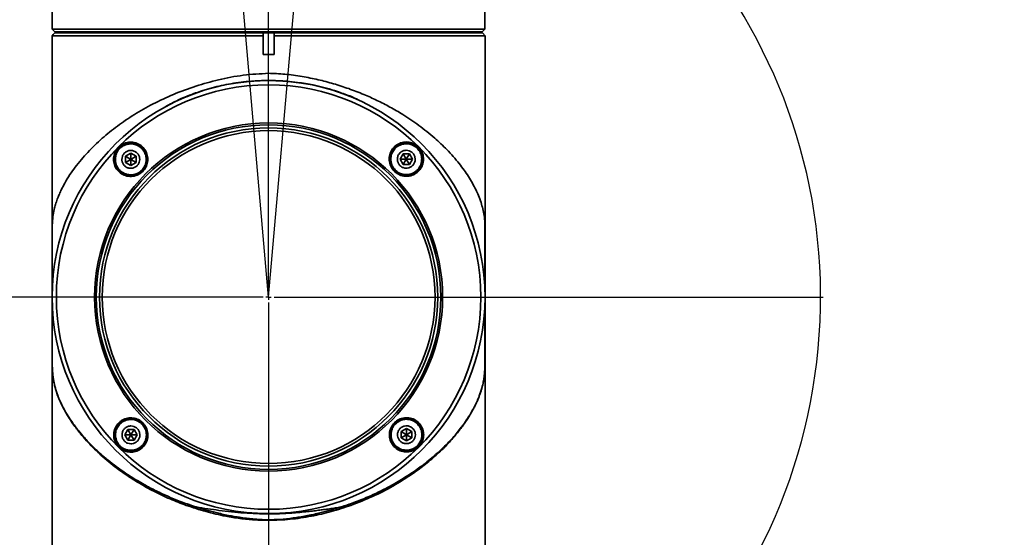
# Model space of a CAD drawing. Header units: millimetres. Extents: x 0 to 4200, y 0 to 2974.
# Tile 26 of 40: x 2210 to 2392, y 1676 to 1772. Entities that reach past the tile are written whole.
import ezdxf

# ---------------------------------------------------------------- set-up
doc = ezdxf.new("R2010")
doc.units = ezdxf.units.MM
doc.header["$LTSCALE"] = 10
doc.linetypes.add('CENTERX2', pattern=[20.32, 12.7, -2.54, 2.54, -2.54])
doc.layers.add('中心线层', color=6, linetype='CENTERX2', lineweight=25)
doc.layers.add('标注层', color=150, linetype='Continuous')
doc.styles.add('SLDTEXTSTYLE1', font='仿宋_GB2312')
doc.dimstyles.new('SLDDIMSTYLE0', dxfattribs={"dimtxt": 35, "dimasz": 40, "dimexe": 0, "dimexo": 0.0625, "dimgap": 8.75, "dimtad": 0, "dimtih": 1, "dimtoh": 1, "dimrnd": 1e-09, "dimzin": 12, "dimdsep": 46, "dimtxsty": 'SLDTEXTSTYLE1', "dimsah": 1, "dimcen": 0, "dimadec": 0, "dimazin": 3, "dimtfac": 1, "dimtdec": 3, "dimtofl": 0, "dimtmove": 0, "dimatfit": 3, "dimfxl": 1, "dimfrac": 2, "dimtolj": 1, "dimtzin": 12, "dimarcsym": 0})

# ---------------------------------------------------------------- blocks, each defined once
blk = doc.blocks.new('_D_3')
at = {"layer": '标注层'}
for p, q in [((3842.05, 2336.14), (3963.72, 2417.76)), ((3963.72, 2417.76), (4093.89, 2417.76))]:
    blk.add_line(p, q, dxfattribs=at)
blk.add_solid([(3842.05, 2336.14), (3878.05, 2354.27), (3872.48, 2362.58)], dxfattribs=at)
at = {"layer": '标注层', "char_height": 35, "attachment_point": 1, "style": 'SLDTEXTSTYLE1'}
for s, insert in [('%%c', (3973.72, 2462.88)), ('1844', (4012.42, 2462.88))]:
    blk.add_mtext(s, dxfattribs=dict(at, insert=insert))
blk = doc.blocks.new('_D_4')
at = {"layer": '标注层'}
for p, q in [((2085.63, 2156.08), (1975.83, 2156.08)), ((2219.16, 1815.46), (2085.63, 2156.08))]:
    blk.add_line(p, q, dxfattribs=at)
blk.add_solid([(2219.16, 1815.46), (2209.21, 1854.52), (2199.9, 1850.87)], dxfattribs=at)
at = {"layer": '标注层', "char_height": 35, "attachment_point": 1, "style": 'SLDTEXTSTYLE1'}
for s, insert in [('%%c', (1975.83, 2201.2)), ('204', (2014.53, 2201.2))]:
    blk.add_mtext(s, dxfattribs=dict(at, insert=insert))
blk = doc.blocks.new('SW_CENTERMARKSYMBOL_4')
at = {"layer": '中心线层', "color": 0}
for p, q in [((0, 1), (0, 102.5)), ((-1, 0), (-102.5, 0)), ((0, 0), (-0.5, 0)), ((0, 0), (0, 0.5)), ((0, 0), (0, -0.5)), ((0, 0), (0.5, 0)), ((1, 0), (102.5, 0)), ((0, -1), (0, -171.05))]:
    blk.add_line(p, q, dxfattribs=at)

msp = doc.modelspace()

# ---------------------------------------------------------------- linework, layer by layer
at = {"color": 7, "linetype": 'Continuous', "lineweight": 35}
for p, q in [((2216.394, 1773.491), (2216.394, 1769.994)), ((2296.368, 1769.994), (2296.368, 1773.491)), ((2216.394, 1769.994), (2296.368, 1769.994)), ((2216.394, 1769.994), (2216.581, 1769.806)), ((2216.581, 1768.976), (2216.394, 1768.789)), ((2216.394, 1768.789), (2216.394, 1765.291)), ((2255.376, 1768.789), (2216.394, 1768.789)), ((2216.581, 1769.806), (2216.892, 1769.494)), ((2216.892, 1769.289), (2216.581, 1768.976)), ((2216.892, 1769.494), (2295.869, 1769.494)), ((2216.892, 1769.494), (2216.892, 1769.491)), ((2216.892, 1769.491), (2295.869, 1769.491)), ((2216.892, 1769.291), (2216.892, 1769.289)), ((2255.425, 1769.291), (2216.892, 1769.291)), ((2255.425, 1769.289), (2216.892, 1769.289)), ((2218.881, 1769.491), (2218.881, 1769.291)), ((2255.376, 1768.976), (2255.425, 1769.289)), ((2255.376, 1768.789), (2255.376, 1768.976)), ((2255.376, 1765.291), (2255.376, 1768.789)), ((2255.425, 1769.289), (2255.425, 1769.291)), ((2255.425, 1769.291), (2257.336, 1769.291)), ((2257.336, 1769.291), (2257.336, 1769.289)), ((2295.881, 1769.291), (2257.336, 1769.291)), ((2257.336, 1769.289), (2257.386, 1768.976)), ((2295.881, 1769.289), (2257.336, 1769.289)), ((2257.386, 1768.976), (2257.386, 1768.789)), ((2257.386, 1768.789), (2257.386, 1765.291)), ((2296.381, 1768.789), (2257.386, 1768.789)), ((2293.881, 1769.291), (2293.881, 1769.491)), ((2295.869, 1769.494), (2296.181, 1769.806)), ((2295.869, 1769.491), (2295.869, 1769.494)), ((2295.881, 1769.289), (2295.881, 1769.291)), ((2296.381, 1768.789), (2295.881, 1769.289)), ((2296.181, 1769.806), (2296.368, 1769.994)), ((2296.381, 1720.491), (2296.381, 1768.789)), ((2216.394, 1767.55), (2216.381, 1767.391)), ((2216.381, 1767.391), (2216.381, 1766.491)), ((2216.394, 1766.491), (2216.381, 1766.491)), ((2216.394, 1766.001), (2216.381, 1765.989)), ((2216.381, 1765.989), (2216.381, 1765.291)), ((2216.394, 1765.989), (2216.381, 1765.989)), ((2216.381, 1765.291), (2216.381, 1720.491)), ((2216.394, 1765.291), (2216.381, 1765.291)), ((2255.376, 1765.291), (2257.386, 1765.291)), ((2230.91, 1747.087), (2229.91, 1746.51)), ((2231.91, 1746.51), (2230.91, 1747.087)), ((2230.91, 1747.087), (2230.91, 1745.932)), ((2281.245, 1746.962), (2280.667, 1745.962)), ((2282.399, 1746.962), (2281.245, 1746.962)), ((2281.245, 1746.962), (2281.822, 1745.962)), ((2282.399, 1746.962), (2281.822, 1745.962)), ((2282.977, 1745.962), (2282.399, 1746.962)), ((2229.91, 1746.51), (2229.91, 1745.355)), ((2229.91, 1746.51), (2230.91, 1745.932)), ((2229.91, 1745.355), (2230.91, 1745.932)), ((2229.91, 1745.355), (2230.91, 1744.777)), ((2231.91, 1746.51), (2230.91, 1745.932)), ((2230.91, 1744.777), (2230.91, 1745.932)), ((2230.91, 1745.932), (2231.91, 1745.355)), ((2230.91, 1744.777), (2231.91, 1745.355)), ((2231.91, 1745.355), (2231.91, 1746.51)), ((2280.667, 1745.962), (2281.245, 1744.962)), ((2280.667, 1745.962), (2281.822, 1745.962)), ((2281.822, 1745.962), (2281.245, 1744.962)), ((2281.245, 1744.962), (2282.399, 1744.962)), ((2282.399, 1744.962), (2281.822, 1745.962)), ((2282.977, 1745.962), (2281.822, 1745.962)), ((2282.399, 1744.962), (2282.977, 1745.962)), ((2296.375, 1730.16), (2296.374, 1729.22)), ((2216.392, 1727.66), (2216.391, 1727.658)), ((2216.392, 1727.492), (2216.392, 1721.425)), ((2296.37, 1727.66), (2296.371, 1727.658)), ((2296.37, 1721.425), (2296.37, 1727.492)), ((2216.387, 1721.215), (2216.388, 1721.228)), ((2216.392, 1721.425), (2216.391, 1721.405)), ((2296.37, 1721.425), (2296.371, 1721.405)), ((2216.381, 1720.491), (2216.381, 1667.994)), ((2216.391, 1713.324), (2216.391, 1719.577)), ((2216.392, 1719.567), (2216.392, 1713.322)), ((2296.37, 1713.322), (2296.37, 1719.567)), ((2296.371, 1719.577), (2296.371, 1713.324)), ((2296.381, 1667.994), (2296.381, 1720.491)), ((2216.392, 1713.322), (2216.391, 1713.324)), ((2296.37, 1713.322), (2296.371, 1713.324)), ((2216.387, 1710.823), (2216.388, 1711.762)), ((2216.388, 1711.762), (2216.388, 1712.012)), ((2296.374, 1711.729), (2296.375, 1710.82)), ((2230.363, 1696.021), (2229.785, 1695.02)), ((2231.517, 1696.021), (2230.363, 1696.021)), ((2230.363, 1696.021), (2230.94, 1695.02)), ((2230.94, 1695.02), (2231.517, 1696.021)), ((2232.095, 1695.02), (2231.517, 1696.021)), ((2281.852, 1696.205), (2280.852, 1695.628)), ((2282.852, 1695.628), (2281.852, 1696.205)), ((2281.852, 1696.205), (2281.852, 1695.05)), ((2229.785, 1695.02), (2230.363, 1694.02)), ((2229.785, 1695.02), (2230.94, 1695.02)), ((2230.363, 1694.02), (2230.94, 1695.02)), ((2230.363, 1694.02), (2231.517, 1694.02)), ((2231.517, 1694.02), (2230.94, 1695.02)), ((2232.095, 1695.02), (2230.94, 1695.02)), ((2231.517, 1694.02), (2232.095, 1695.02)), ((2280.852, 1695.628), (2280.852, 1694.473)), ((2281.852, 1695.05), (2280.852, 1695.628)), ((2280.852, 1694.473), (2281.852, 1695.05)), ((2280.852, 1694.473), (2281.852, 1693.896)), ((2282.852, 1695.628), (2281.852, 1695.05)), ((2282.852, 1694.473), (2281.852, 1695.05)), ((2281.852, 1693.896), (2281.852, 1695.05)), ((2281.852, 1693.896), (2282.852, 1694.473)), ((2282.852, 1694.473), (2282.852, 1695.628))]:
    msp.add_line(p, q, dxfattribs=at)
at = {"color": 8, "linetype": 'Continuous', "lineweight": 35}
msp.add_line((2216.394, 1767.391), (2216.381, 1767.391), dxfattribs=at)
at = {"color": 7, "linetype": 'Continuous', "lineweight": 35}
for radius in [40, 39.22, 32.164, 31.833, 31.25, 30.75]:
    msp.add_circle((2256.381, 1720.491), radius, dxfattribs=at)
for start, end in [(360, 180), (180, 270)]:
    msp.add_arc((2256.381, 1720.491), 40, start, end, dxfattribs=at)
for points, knots in [([(2256.381, 1761.833), (2254.815, 1761.749), (2251.682, 1761.579), (2247.171, 1760.699), (2242.847, 1759.492), (2238.784, 1757.984), (2234.98, 1756.207), (2231.514, 1754.234), (2228.382, 1752.103), (2226.006, 1750.182), (2224.23, 1748.545), (2222.938, 1747.232), (2221.731, 1745.87), (2220.639, 1744.496), (2219.606, 1743.029), (2218.771, 1741.657), (2218.146, 1740.459), (2217.732, 1739.557), (2217.385, 1738.713), (2217.086, 1737.868), (2216.792, 1736.843), (2216.553, 1735.702), (2216.443, 1734.654), (2216.408, 1733.733), (2216.394, 1733.089), (2216.384, 1731.799), (2216.385, 1730.224), (2216.387, 1728.671), (2216.39, 1727.898), (2216.392, 1727.492)], [0, 0, 0, 0, 0.062898, 0.1258167, 0.1865106, 0.2500166, 0.3125315, 0.3751641, 0.4378504, 0.5004355, 0.5353691, 0.5706242, 0.6052504, 0.6426164, 0.6780347, 0.7195401, 0.7492196, 0.7714016, 0.7902979, 0.8159704, 0.8386149, 0.8715994, 0.9057762, 0.9139103, 0.9214923, 0.9371606, 0.968525, 0.9834458, 1, 1, 1, 1]), ([(2296.37, 1727.492), (2296.373, 1728.377), (2296.378, 1729.909), (2296.377, 1731.688), (2296.371, 1732.693), (2296.363, 1733.402), (2296.333, 1734.474), (2296.225, 1735.583), (2295.988, 1736.785), (2295.638, 1738.007), (2295.195, 1739.191), (2294.475, 1740.782), (2293.37, 1742.757), (2291.6, 1745.233), (2289.506, 1747.613), (2287.437, 1749.581), (2285.668, 1751.061), (2284.191, 1752.194), (2282.697, 1753.245), (2280.93, 1754.39), (2278.856, 1755.601), (2276.444, 1756.839), (2273.904, 1757.979), (2271.229, 1759.011), (2268.413, 1759.919), (2265.535, 1760.683), (2262.521, 1761.28), (2259.456, 1761.721), (2257.374, 1761.797), (2256.381, 1761.833)], [0, 0, 0, 0, 0.0359986, 0.0623548, 0.0703254, 0.0780352, 0.0937118, 0.1250436, 0.1563686, 0.1877219, 0.2220957, 0.2503067, 0.312927, 0.3752519, 0.4430077, 0.5001228, 0.53362, 0.5656393, 0.5961877, 0.6252712, 0.6686651, 0.7101663, 0.7498153, 0.7928815, 0.8346303, 0.8751463, 0.9164069, 0.9601345, 1, 1, 1, 1]), ([(2242.996, 1758.245), (2244.115, 1758.607), (2246.347, 1759.329), (2249.928, 1760.049), (2252.706, 1760.363), (2254.589, 1760.464), (2255.467, 1760.492), (2256.306, 1760.502), (2257.145, 1760.495), (2258.024, 1760.47), (2258.661, 1760.438), (2259.249, 1760.401), (2260.179, 1760.335), (2261.58, 1760.187), (2263.188, 1759.946), (2264.814, 1759.644), (2266.606, 1759.224), (2268.18, 1758.788), (2269.074, 1758.473), (2269.316, 1758.388)], [0, 0, 0, 0, 0.1344314, 0.268142, 0.4093873, 0.4439611, 0.4761647, 0.5060252, 0.5362494, 0.5684951, 0.6027945, 0.606564, 0.6334622, 0.7058909, 0.7626819, 0.814673, 0.8911676, 0.9704807, 1, 1, 1, 1]), ([(2242.996, 1758.245), (2242.996, 1758.245), (2242.996, 1758.245), (2242.995, 1758.245), (2242.993, 1758.244), (2242.985, 1758.24), (2242.952, 1758.227), (2242.825, 1758.174), (2242.529, 1758.051), (2241.953, 1757.81), (2241.474, 1757.612), (2241.169, 1757.486)], [0, 0, 0, 0, 0.0000993, 0.0002978, 0.0010442, 0.0037198, 0.0139964, 0.0542156, 0.2132736, 0.5001473, 1, 1, 1, 1]), ([(2228.65, 1748.19), (2228.543, 1748.074), (2228.222, 1747.722), (2227.839, 1746.975), (2227.663, 1745.959), (2227.837, 1744.903), (2228.352, 1743.953), (2229.165, 1743.218), (2230.188, 1742.796), (2231.295, 1742.746), (2232.325, 1743.063), (2233.026, 1743.573), (2233.554, 1744.186), (2233.943, 1744.925), (2234.117, 1745.94), (2233.947, 1746.993), (2233.433, 1747.947), (2232.616, 1748.686), (2231.59, 1749.108), (2230.485, 1749.157), (2229.619, 1748.891), (2229.098, 1748.572), (2228.834, 1748.366), (2228.711, 1748.249), (2228.65, 1748.19)], [0, 0, 0, 0, 0.0235381, 0.0710366, 0.1232576, 0.1762318, 0.2302965, 0.2853793, 0.3409653, 0.3962099, 0.4503007, 0.4999123, 0.5234519, 0.5709573, 0.6229176, 0.6760046, 0.7304678, 0.7858788, 0.8414138, 0.8962656, 0.9499983, 0.974662, 0.9872872, 1, 1, 1, 1]), ([(2233.033, 1743.812), (2232.916, 1743.706), (2232.564, 1743.385), (2231.828, 1743.023), (2230.85, 1742.878), (2229.857, 1743.063), (2228.964, 1743.572), (2228.281, 1744.365), (2227.905, 1745.35), (2227.887, 1746.4), (2228.204, 1747.339), (2228.633, 1747.913), (2229.135, 1748.378), (2229.757, 1748.757), (2230.711, 1748.979), (2231.704, 1748.883), (2232.633, 1748.459), (2233.379, 1747.74), (2233.845, 1746.8), (2233.966, 1745.753), (2233.725, 1744.737), (2233.326, 1744.114), (2233.063, 1743.843), (2233.033, 1743.812)], [0, 0, 0, 0, 0.0248411, 0.0750323, 0.1268115, 0.1799517, 0.2346579, 0.2903904, 0.3461853, 0.4011323, 0.4547748, 0.5000293, 0.5124196, 0.562604, 0.6127722, 0.665462, 0.7193382, 0.7744381, 0.8302768, 0.885935, 0.9404137, 0.9932221, 1, 1, 1, 1]), ([(2228.06, 1745.932), (2228.073, 1746.131), (2228.105, 1746.649), (2228.432, 1747.443), (2229.068, 1748.179), (2229.917, 1748.661), (2230.876, 1748.837), (2231.839, 1748.684), (2232.698, 1748.222), (2233.355, 1747.501), (2233.697, 1746.695), (2233.783, 1745.954), (2233.706, 1745.215), (2233.391, 1744.422), (2232.751, 1743.686), (2231.904, 1743.203), (2230.945, 1743.028), (2229.982, 1743.18), (2229.122, 1743.643), (2228.469, 1744.363), (2228.113, 1745.17), (2228.076, 1745.711), (2228.06, 1745.932)], [0, 0, 0, 0, 0.0334238, 0.0870979, 0.1407708, 0.1944457, 0.2481193, 0.3017933, 0.3554674, 0.4091402, 0.4628133, 0.5000006, 0.5334243, 0.5870981, 0.6407713, 0.6944462, 0.7481198, 0.8017905, 0.8554646, 0.9091396, 0.9628127, 1, 1, 1, 1]), ([(2279.437, 1748.047), (2279.342, 1747.926), (2279.056, 1747.561), (2278.723, 1746.789), (2278.618, 1745.742), (2278.888, 1744.675), (2279.489, 1743.774), (2280.337, 1743.129), (2281.339, 1742.795), (2282.4, 1742.802), (2283.425, 1743.163), (2284.119, 1743.727), (2284.618, 1744.399), (2284.96, 1745.164), (2285.064, 1746.211), (2284.8, 1747.276), (2284.204, 1748.18), (2283.354, 1748.831), (2282.346, 1749.168), (2281.281, 1749.16), (2280.433, 1748.86), (2279.909, 1748.506), (2279.665, 1748.289), (2279.532, 1748.154), (2279.469, 1748.083), (2279.437, 1748.047)], [0, 0, 0, 0, 0.0235278, 0.0709603, 0.1262684, 0.1805668, 0.2334111, 0.2851822, 0.3368271, 0.3893045, 0.4431455, 0.4998912, 0.5234192, 0.5708582, 0.6257903, 0.679709, 0.7325218, 0.7846326, 0.8366521, 0.8892059, 0.9427403, 0.9709217, 0.9854025, 0.9926941, 1, 1, 1, 1]), ([(2283.944, 1743.842), (2283.831, 1743.738), (2283.489, 1743.426), (2282.754, 1743.055), (2281.751, 1742.902), (2280.724, 1743.107), (2279.841, 1743.634), (2279.194, 1744.407), (2278.833, 1745.335), (2278.79, 1746.334), (2279.052, 1747.226), (2279.4, 1747.754), (2279.621, 1748.001), (2279.779, 1748.166), (2280.16, 1748.493), (2280.888, 1748.87), (2281.893, 1749.021), (2282.915, 1748.818), (2283.798, 1748.294), (2284.45, 1747.519), (2284.813, 1746.583), (2284.853, 1745.578), (2284.585, 1744.688), (2284.22, 1744.131), (2283.994, 1743.894), (2283.944, 1743.842)], [0, 0, 0, 0, 0.0248227, 0.0748991, 0.1305823, 0.185201, 0.2381608, 0.2897726, 0.3410635, 0.3931773, 0.4468046, 0.4883449, 0.4944236, 0.500513, 0.5253348, 0.5754179, 0.6307074, 0.6848466, 0.7376902, 0.7896443, 0.8413958, 0.8936643, 0.9470014, 0.9882853, 1, 1, 1, 1]), ([(2281.822, 1748.812), (2282.021, 1748.799), (2282.539, 1748.767), (2283.333, 1748.44), (2284.068, 1747.804), (2284.551, 1746.955), (2284.726, 1745.996), (2284.574, 1745.033), (2284.111, 1744.174), (2283.391, 1743.517), (2282.584, 1743.175), (2281.844, 1743.089), (2281.105, 1743.166), (2280.311, 1743.481), (2279.576, 1744.121), (2279.093, 1744.968), (2278.918, 1745.928), (2279.07, 1746.891), (2279.533, 1747.75), (2280.253, 1748.403), (2281.06, 1748.759), (2281.601, 1748.797), (2281.822, 1748.812)], [0, 0, 0, 0, 0.0334238, 0.0870989, 0.1407714, 0.1944449, 0.2481187, 0.3017925, 0.3554655, 0.4091403, 0.4628141, 0.5000014, 0.5334252, 0.5870972, 0.6407722, 0.6944457, 0.7481189, 0.8017921, 0.8554667, 0.9091391, 0.9628127, 1, 1, 1, 1]), ([(2229.26, 1745.932), (2229.279, 1746.118), (2229.315, 1746.489), (2229.599, 1746.983), (2230.018, 1747.358), (2230.541, 1747.573), (2231.105, 1747.602), (2231.647, 1747.444), (2232.106, 1747.115), (2232.43, 1746.653), (2232.547, 1746.232), (2232.57, 1745.806), (2232.497, 1745.375), (2232.223, 1744.882), (2231.802, 1744.506), (2231.279, 1744.292), (2230.716, 1744.262), (2230.174, 1744.42), (2229.714, 1744.75), (2229.392, 1745.212), (2229.27, 1745.632), (2229.262, 1745.874), (2229.26, 1745.932)], [0, 0, 0, 0, 0.0536855, 0.1073732, 0.1610569, 0.2147432, 0.2684289, 0.3221167, 0.3758049, 0.4294914, 0.4831768, 0.5000008, 0.5536873, 0.6073749, 0.6610582, 0.7147445, 0.7684302, 0.822118, 0.8758062, 0.9294894, 0.9831763, 1, 1, 1, 1]), ([(2281.822, 1747.612), (2282.007, 1747.594), (2282.379, 1747.557), (2282.872, 1747.273), (2283.248, 1746.854), (2283.463, 1746.331), (2283.492, 1745.767), (2283.334, 1745.225), (2283.004, 1744.766), (2282.543, 1744.442), (2282.122, 1744.325), (2281.695, 1744.302), (2281.265, 1744.375), (2280.772, 1744.649), (2280.396, 1745.071), (2280.181, 1745.593), (2280.152, 1746.157), (2280.31, 1746.698), (2280.639, 1747.158), (2281.101, 1747.48), (2281.522, 1747.602), (2281.764, 1747.61), (2281.822, 1747.612)], [0, 0, 0, 0, 0.0536859, 0.107372, 0.1610608, 0.2147472, 0.2684335, 0.3221192, 0.3758068, 0.4294951, 0.4831792, 0.5000044, 0.5536903, 0.6073764, 0.6610613, 0.7147478, 0.7684334, 0.8221197, 0.8758073, 0.9294909, 0.9831806, 1, 1, 1, 1]), ([(2216.401, 1733.407), (2216.401, 1733.292), (2216.401, 1731.803), (2216.4, 1729.103), (2216.399, 1725.764), (2216.398, 1723.331), (2216.397, 1721.943), (2216.396, 1721.735), (2216.396, 1721.685)], [0, 0, 0, 0, 0.0203219, 0.2625651, 0.4926175, 0.7146081, 0.9315908, 1, 1, 1, 1]), ([(2216.404, 1733.043), (2216.404, 1732.472), (2216.404, 1730.911), (2216.403, 1728.692), (2216.403, 1726.625), (2216.402, 1725.053), (2216.408, 1724.094), (2216.416, 1723.692), (2216.433, 1723.741), (2216.437, 1723.755)], [0, 0, 0, 0, 0.12736947, 0.34808354, 0.53331778, 0.68582532, 0.82098971, 0.9507309, 1, 1, 1, 1]), ([(2296.365, 1721.629), (2296.365, 1721.829), (2296.364, 1722.222), (2296.363, 1723.262), (2296.362, 1724.442), (2296.361, 1725.948), (2296.36, 1727.527), (2296.36, 1729.228), (2296.36, 1730.847), (2296.361, 1732.292), (2296.361, 1733.215), (2296.361, 1733.424)], [0, 0, 0, 0, 0.1370525, 0.2698995, 0.3875005, 0.4904658, 0.6529625, 0.7353845, 0.8361458, 0.9629449, 1, 1, 1, 1]), ([(2216.391, 1727.952), (2216.39, 1728.171), (2216.389, 1728.403), (2216.389, 1728.639), (2216.389, 1728.652)], [0, 0, 0, 0, 0.943558, 1, 1, 1, 1]), ([(2296.357, 1707.992), (2296.358, 1708.962), (2296.358, 1710.946), (2296.359, 1713.479), (2296.359, 1715.447), (2296.36, 1716.813), (2296.358, 1717.685), (2296.354, 1718.001), (2296.344, 1717.936), (2296.342, 1717.926)], [0, 0, 0, 0, 0.2077982, 0.4250032, 0.6060842, 0.7527386, 0.8715434, 0.9809441, 1, 1, 1, 1]), ([(2216.462, 1717.078), (2216.453, 1717.023), (2216.431, 1716.898), (2216.418, 1715.918), (2216.411, 1714.49), (2216.407, 1712.856), (2216.406, 1711.283), (2216.405, 1709.646), (2216.405, 1708.508), (2216.405, 1708.026)], [0, 0, 0, 0, 0.1316933, 0.2993341, 0.5045867, 0.6229802, 0.7528434, 0.8954924, 1, 1, 1, 1]), ([(2216.392, 1713.338), (2216.39, 1712.709), (2216.386, 1711.45), (2216.387, 1709.839), (2216.395, 1708.605), (2216.414, 1707.487), (2216.478, 1706.235), (2216.654, 1704.959), (2216.966, 1703.625), (2217.429, 1702.231), (2218.039, 1700.82), (2218.875, 1699.218), (2219.891, 1697.597), (2221.106, 1695.963), (2222.373, 1694.46), (2223.73, 1693.026), (2225.216, 1691.622), (2226.704, 1690.353), (2228.166, 1689.215), (2229.578, 1688.205), (2231.271, 1687.086), (2233.238, 1685.909), (2235.562, 1684.681), (2237.906, 1683.593), (2240.372, 1682.582), (2242.118, 1681.995), (2242.996, 1681.699)], [0, 0, 0, 0, 0.0316067, 0.0632814, 0.0791757, 0.0949647, 0.1263762, 0.1669737, 0.2071684, 0.2517569, 0.3016926, 0.3435648, 0.4056452, 0.4576848, 0.5016723, 0.5522266, 0.5992022, 0.6425958, 0.6824289, 0.7187395, 0.7515774, 0.8067763, 0.8549777, 0.902746, 0.9510988, 1, 1, 1, 1]), ([(2241.169, 1682.003), (2240.159, 1682.387), (2238.082, 1683.177), (2235.197, 1684.559), (2232.412, 1686.101), (2230.165, 1687.546), (2228.319, 1688.876), (2226.834, 1690.043), (2225.459, 1691.225), (2224.184, 1692.425), (2222.996, 1693.641), (2222.016, 1694.749), (2221.206, 1695.744), (2220.534, 1696.626), (2219.84, 1697.616), (2219.112, 1698.762), (2218.542, 1699.784), (2218.129, 1700.616), (2217.715, 1701.509), (2217.306, 1702.544), (2216.96, 1703.666), (2216.735, 1704.59), (2216.57, 1705.517), (2216.454, 1706.59), (2216.407, 1707.712), (2216.393, 1708.803), (2216.387, 1709.913), (2216.386, 1711.446), (2216.39, 1712.651), (2216.391, 1713.324)], [0, 0, 0, 0, 0.0599764, 0.1233944, 0.1847395, 0.2502921, 0.2896228, 0.3313302, 0.3754239, 0.4134965, 0.4546011, 0.4987403, 0.5244006, 0.5535258, 0.5861152, 0.622169, 0.6664535, 0.6866925, 0.7040606, 0.7549143, 0.789232, 0.8147269, 0.8445475, 0.8758577, 0.9066381, 0.9218041, 0.9375569, 0.9651271, 1, 1, 1, 1]), ([(2216.388, 1712.012), (2216.388, 1712.099), (2216.389, 1712.444), (2216.39, 1712.785), (2216.391, 1713.04)], [0, 0, 0, 0, 0.2516675, 1, 1, 1, 1]), ([(2269.765, 1681.699), (2270.554, 1681.963), (2272.268, 1682.536), (2274.751, 1683.544), (2277.186, 1684.674), (2279.546, 1685.921), (2281.862, 1687.308), (2284.255, 1688.939), (2286.446, 1690.653), (2288.553, 1692.538), (2290.09, 1694.124), (2291.243, 1695.47), (2291.959, 1696.376), (2292.661, 1697.33), (2293.398, 1698.427), (2294.003, 1699.454), (2294.515, 1700.424), (2294.915, 1701.26), (2295.38, 1702.378), (2295.783, 1703.58), (2296.099, 1704.912), (2296.252, 1706), (2296.322, 1706.969), (2296.351, 1707.697), (2296.367, 1708.539), (2296.375, 1709.782), (2296.376, 1711.418), (2296.372, 1712.697), (2296.37, 1713.338)], [0, 0, 0, 0, 0.043852, 0.0953494, 0.1455408, 0.1936705, 0.2488952, 0.3060499, 0.372566, 0.4285108, 0.4973979, 0.5295097, 0.5598221, 0.5852972, 0.6219208, 0.6656465, 0.6839897, 0.7151645, 0.7463201, 0.7919501, 0.8312538, 0.8718783, 0.88773, 0.9036869, 0.919703, 0.9356945, 0.9678092, 1, 1, 1, 1]), ([(2296.371, 1713.324), (2296.372, 1712.851), (2296.375, 1711.971), (2296.375, 1710.734), (2296.374, 1709.67), (2296.369, 1708.738), (2296.357, 1707.932), (2296.334, 1707.207), (2296.296, 1706.553), (2296.236, 1705.923), (2296.157, 1705.338), (2296.061, 1704.79), (2295.955, 1704.295), (2295.831, 1703.8), (2295.679, 1703.262), (2295.427, 1702.49), (2295.108, 1701.663), (2294.779, 1700.926), (2294.517, 1700.38), (2294.211, 1699.777), (2293.777, 1698.992), (2293.238, 1698.105), (2292.656, 1697.23), (2292.056, 1696.396), (2291.462, 1695.626), (2290.526, 1694.484), (2289.201, 1693.026), (2287.284, 1691.186), (2285.2, 1689.436), (2282.579, 1687.509), (2279.445, 1685.55), (2275.695, 1683.595), (2272.951, 1682.53), (2271.593, 1682.003)], [0, 0, 0, 0, 0.0245536, 0.0456368, 0.0634939, 0.0792029, 0.0948603, 0.1095136, 0.1261884, 0.1429342, 0.1613589, 0.1780265, 0.1938909, 0.2085827, 0.226124, 0.2465153, 0.2848913, 0.3080684, 0.3194577, 0.3388891, 0.3673942, 0.3967167, 0.4262146, 0.4536876, 0.4791359, 0.5025595, 0.5673104, 0.6253975, 0.6908817, 0.7515703, 0.8362192, 0.9188762, 1, 1, 1, 1]), ([(2296.371, 1713.04), (2296.372, 1712.783), (2296.374, 1712.349), (2296.374, 1711.909), (2296.374, 1711.729)], [0, 0, 0, 0, 0.5908316, 1, 1, 1, 1]), ([(2228.852, 1697.403), (2228.74, 1697.297), (2228.402, 1696.98), (2227.957, 1696.266), (2227.697, 1695.246), (2227.805, 1694.148), (2228.268, 1693.162), (2229.02, 1692.394), (2229.972, 1691.917), (2231.026, 1691.776), (2232.089, 1691.988), (2232.852, 1692.445), (2233.44, 1693.035), (2233.889, 1693.743), (2234.144, 1694.767), (2234.033, 1695.867), (2233.564, 1696.853), (2232.81, 1697.615), (2231.862, 1698.085), (2230.814, 1698.226), (2229.941, 1698.052), (2229.378, 1697.78), (2229.069, 1697.58), (2228.925, 1697.462), (2228.852, 1697.403)], [0, 0, 0, 0, 0.0235288, 0.0709617, 0.1262512, 0.180664, 0.2339229, 0.2862671, 0.3382432, 0.3905032, 0.4435835, 0.4999175, 0.5234487, 0.5708767, 0.6264182, 0.6812509, 0.7347158, 0.7868514, 0.8384207, 0.8904477, 0.9436913, 0.9714203, 0.9856571, 1, 1, 1, 1]), ([(2233.063, 1692.9), (2233.01, 1692.851), (2232.848, 1692.695), (2232.414, 1692.377), (2231.662, 1692.052), (2230.65, 1691.975), (2229.648, 1692.249), (2228.807, 1692.832), (2228.211, 1693.648), (2227.913, 1694.606), (2227.942, 1695.612), (2228.272, 1696.487), (2228.682, 1697.019), (2228.982, 1697.297), (2229.342, 1697.584), (2229.97, 1697.911), (2230.933, 1698.075), (2231.932, 1697.914), (2232.835, 1697.418), (2233.511, 1696.669), (2233.905, 1695.752), (2233.981, 1694.76), (2233.737, 1693.737), (2233.295, 1693.189), (2233.063, 1692.9)], [0, 0, 0, 0, 0.0116672, 0.0364908, 0.0865881, 0.1416621, 0.195524, 0.2481427, 0.2999993, 0.3518078, 0.4042696, 0.4578744, 0.4995488, 0.5117143, 0.5241016, 0.574184, 0.6242887, 0.6789982, 0.7321437, 0.7838668, 0.8351391, 0.8871249, 0.9405831, 1, 1, 1, 1]), ([(2230.94, 1692.171), (2230.741, 1692.183), (2230.223, 1692.215), (2229.429, 1692.543), (2228.694, 1693.178), (2228.211, 1694.027), (2228.036, 1694.986), (2228.188, 1695.949), (2228.651, 1696.808), (2229.371, 1697.465), (2230.178, 1697.807), (2230.918, 1697.894), (2231.657, 1697.816), (2232.451, 1697.502), (2233.186, 1696.862), (2233.669, 1696.014), (2233.844, 1695.055), (2233.692, 1694.092), (2233.229, 1693.232), (2232.509, 1692.579), (2231.702, 1692.223), (2231.161, 1692.186), (2230.94, 1692.171)], [0, 0, 0, 0, 0.0334238, 0.0870954, 0.1407709, 0.1944443, 0.2481174, 0.3017901, 0.355465, 0.409137, 0.4628107, 0.4999979, 0.5334217, 0.5870965, 0.640769, 0.6944447, 0.7481178, 0.8017911, 0.8554644, 0.9091389, 0.9628095, 1, 1, 1, 1]), ([(2279.63, 1697.269), (2279.524, 1697.152), (2279.203, 1696.801), (2278.82, 1696.056), (2278.644, 1695.043), (2278.815, 1693.989), (2279.329, 1693.035), (2280.145, 1692.297), (2281.171, 1691.875), (2282.277, 1691.825), (2283.305, 1692.141), (2284.006, 1692.65), (2284.534, 1693.265), (2284.925, 1694.006), (2285.098, 1695.024), (2284.925, 1696.079), (2284.41, 1697.03), (2283.597, 1697.764), (2282.574, 1698.186), (2281.468, 1698.237), (2280.598, 1697.969), (2280.077, 1697.649), (2279.814, 1697.444), (2279.692, 1697.327), (2279.63, 1697.269)], [0, 0, 0, 0, 0.023539, 0.0710441, 0.1230054, 0.1760911, 0.2305553, 0.2859648, 0.3415006, 0.3963527, 0.450085, 0.4999022, 0.5234401, 0.5709393, 0.623159, 0.6761355, 0.7301992, 0.7852808, 0.8408675, 0.8961125, 0.9502029, 0.974763, 0.987338, 1, 1, 1, 1]), ([(2283.974, 1692.93), (2283.857, 1692.824), (2283.505, 1692.503), (2282.767, 1692.14), (2281.786, 1691.995), (2280.791, 1692.184), (2279.903, 1692.693), (2279.224, 1693.482), (2278.847, 1694.464), (2278.827, 1695.516), (2279.145, 1696.457), (2279.575, 1697.032), (2280.076, 1697.496), (2280.698, 1697.875), (2281.651, 1698.096), (2282.643, 1698.002), (2283.574, 1697.577), (2284.324, 1696.854), (2284.79, 1695.909), (2284.906, 1694.863), (2284.664, 1693.851), (2284.267, 1693.231), (2284.004, 1692.961), (2283.974, 1692.93)], [0, 0, 0, 0, 0.0248386, 0.0750216, 0.1270822, 0.1800554, 0.2342852, 0.2896567, 0.3455501, 0.4009748, 0.4550106, 0.5000178, 0.5124083, 0.5626029, 0.6127715, 0.6655137, 0.7198224, 0.7753656, 0.8312437, 0.8864864, 0.9404911, 0.9932224, 1, 1, 1, 1]), ([(2284.702, 1695.05), (2284.689, 1694.851), (2284.657, 1694.333), (2284.33, 1693.54), (2283.694, 1692.804), (2282.845, 1692.321), (2281.886, 1692.146), (2280.923, 1692.298), (2280.064, 1692.761), (2279.407, 1693.481), (2279.065, 1694.288), (2278.978, 1695.028), (2279.056, 1695.767), (2279.371, 1696.561), (2280.01, 1697.297), (2280.858, 1697.779), (2281.817, 1697.955), (2282.78, 1697.802), (2283.64, 1697.34), (2284.293, 1696.619), (2284.649, 1695.813), (2284.686, 1695.272), (2284.702, 1695.05)], [0, 0, 0, 0, 0.0334238, 0.0870976, 0.1407701, 0.1944455, 0.2481189, 0.301793, 0.3554668, 0.4091395, 0.4628126, 0.4999999, 0.5334237, 0.5870983, 0.6407708, 0.6944431, 0.7481167, 0.8017907, 0.8554647, 0.9091374, 0.9628119, 1, 1, 1, 1]), ([(2230.94, 1693.37), (2230.754, 1693.389), (2230.383, 1693.425), (2229.889, 1693.71), (2229.514, 1694.129), (2229.299, 1694.652), (2229.27, 1695.215), (2229.428, 1695.757), (2229.757, 1696.216), (2230.219, 1696.54), (2230.64, 1696.658), (2231.067, 1696.68), (2231.497, 1696.607), (2231.99, 1696.334), (2232.366, 1695.912), (2232.581, 1695.39), (2232.61, 1694.826), (2232.452, 1694.284), (2232.123, 1693.825), (2231.661, 1693.502), (2231.24, 1693.38), (2230.998, 1693.372), (2230.94, 1693.37)], [0, 0, 0, 0, 0.0536858, 0.1073725, 0.1610568, 0.2147432, 0.2684286, 0.3221149, 0.3758029, 0.429486, 0.4831758, 0.4999952, 0.553681, 0.607367, 0.6610562, 0.7147426, 0.768428, 0.8221143, 0.8758012, 0.9294851, 0.9831749, 1, 1, 1, 1]), ([(2283.502, 1695.05), (2283.483, 1694.865), (2283.447, 1694.494), (2283.162, 1694), (2282.744, 1693.624), (2282.221, 1693.41), (2281.657, 1693.38), (2281.115, 1693.539), (2280.656, 1693.868), (2280.332, 1694.33), (2280.214, 1694.75), (2280.192, 1695.177), (2280.265, 1695.607), (2280.539, 1696.101), (2280.96, 1696.476), (2281.482, 1696.691), (2282.046, 1696.72), (2282.588, 1696.562), (2283.047, 1696.233), (2283.37, 1695.771), (2283.492, 1695.351), (2283.5, 1695.108), (2283.502, 1695.05)], [0, 0, 0, 0, 0.0536856, 0.1073734, 0.161061, 0.2147472, 0.268433, 0.3221153, 0.3758032, 0.4294898, 0.4831745, 0.4999986, 0.5536866, 0.6073703, 0.6610589, 0.7147451, 0.7684308, 0.8221188, 0.8758019, 0.9294885, 0.9831748, 1, 1, 1, 1]), ([(2256.381, 1679.225), (2255.509, 1679.244), (2253.736, 1679.283), (2251.088, 1679.56), (2248.086, 1680.041), (2244.728, 1680.814), (2242.376, 1681.6), (2241.169, 1682.003)], [0, 0, 0, 0, 0.1642904, 0.3342242, 0.5035223, 0.745241, 1, 1, 1, 1]), ([(2241.169, 1682.003), (2241.473, 1681.953), (2242.049, 1681.857), (2242.648, 1681.757), (2242.951, 1681.707), (2242.984, 1681.701), (2242.993, 1681.7), (2242.995, 1681.699), (2242.996, 1681.699), (2242.996, 1681.699), (2242.996, 1681.699)], [0, 0, 0, 0, 0.4999549, 0.9434767, 0.9854528, 0.9961503, 0.9989518, 0.9997008, 0.9999659, 1, 1, 1, 1]), ([(2269.765, 1681.699), (2269.409, 1681.641), (2268.699, 1681.525), (2267.628, 1681.364), (2266.588, 1681.216), (2265.538, 1681.078), (2264.435, 1680.943), (2263.184, 1680.805), (2262, 1680.692), (2260.865, 1680.6), (2259.812, 1680.529), (2258.68, 1680.472), (2257.529, 1680.436), (2256.012, 1680.42), (2254.113, 1680.46), (2251.823, 1680.596), (2249.514, 1680.804), (2247.279, 1681.065), (2245.096, 1681.362), (2243.711, 1681.584), (2242.996, 1681.699)], [0, 0, 0, 0, 0.0420272, 0.0835933, 0.1246695, 0.1620031, 0.2037777, 0.2499251, 0.3025612, 0.3356262, 0.3751693, 0.4178735, 0.4588087, 0.4996661, 0.581416, 0.663501, 0.7493588, 0.8374207, 0.9159973, 1, 1, 1, 1]), ([(2242.996, 1681.699), (2243.722, 1681.476), (2245.093, 1681.055), (2247.283, 1680.497), (2248.916, 1680.148), (2250.033, 1679.949), (2250.49, 1679.872), (2250.907, 1679.807), (2251.613, 1679.701), (2252.303, 1679.611), (2252.904, 1679.543), (2253.326, 1679.497), (2253.93, 1679.441), (2254.777, 1679.383), (2255.607, 1679.348), (2256.821, 1679.33), (2258.59, 1679.401), (2260.897, 1679.647), (2263.286, 1680.028), (2265.491, 1680.5), (2267.659, 1681.051), (2269.025, 1681.472), (2269.765, 1681.699)], [0, 0, 0, 0, 0.08608113, 0.16257565, 0.25129695, 0.26974974, 0.28664012, 0.30198122, 0.31577866, 0.36439139, 0.37753905, 0.38133318, 0.41036247, 0.44319324, 0.47312143, 0.50017002, 0.5743987, 0.66409628, 0.75129083, 0.83801411, 0.91221494, 1, 1, 1, 1]), ([(2271.593, 1682.003), (2270.386, 1681.6), (2268.036, 1680.813), (2264.258, 1679.951), (2260.383, 1679.355), (2257.711, 1679.268), (2256.381, 1679.225)], [0, 0, 0, 0, 0.2546495, 0.4962571, 0.749413, 1, 1, 1, 1]), ([(2269.765, 1681.699), (2269.765, 1681.699), (2269.766, 1681.699), (2269.766, 1681.699), (2269.769, 1681.7), (2269.777, 1681.701), (2269.81, 1681.707), (2269.937, 1681.728), (2270.233, 1681.777), (2270.809, 1681.873), (2271.288, 1681.953), (2271.593, 1682.003)], [0, 0, 0, 0, 0.0001291, 0.0003561, 0.0011063, 0.0038156, 0.0141552, 0.0544693, 0.2135443, 0.5001944, 1, 1, 1, 1])]:
    msp.add_open_spline(points, degree=3, knots=knots, dxfattribs=at)
at = {"color": 8, "linetype": 'Continuous', "lineweight": 35}
for points, knots in [([(2237.387, 1755.722), (2238.156, 1756.136), (2239.942, 1757.096), (2241.888, 1757.828), (2242.996, 1758.245)], [0, 0, 0, 0, 0.43080282, 1, 1, 1, 1]), ([(2269.316, 1758.388), (2269.694, 1758.26), (2270.696, 1757.922), (2271.908, 1757.438), (2272.72, 1757.055), (2272.948, 1756.947)], [0, 0, 0, 0, 0.3029692, 0.8044006, 1, 1, 1, 1]), ([(2216.389, 1728.38), (2216.389, 1728.567), (2216.387, 1729.127), (2216.387, 1730.096), (2216.388, 1731.216), (2216.391, 1732.107), (2216.399, 1732.532), (2216.402, 1732.657)], [0, 0, 0, 0, 0.129807, 0.3879175, 0.6624062, 0.9013186, 1, 1, 1, 1]), ([(2296.363, 1732.536), (2296.365, 1732.417), (2296.371, 1732.025), (2296.374, 1731.061), (2296.376, 1730.068), (2296.374, 1729.391), (2296.374, 1729.246)], [0, 0, 0, 0, 0.11934248, 0.3921454, 0.87020629, 1, 1, 1, 1]), ([(2216.389, 1728.652), (2216.389, 1728.65), (2216.389, 1728.558), (2216.389, 1728.468), (2216.389, 1728.38)], [0, 0, 0, 0, 0.0287416, 1, 1, 1, 1]), ([(2216.392, 1721.437), (2216.39, 1721.344), (2216.386, 1721.158), (2216.388, 1721.222), (2216.392, 1721.461), (2216.398, 1721.652), (2216.399, 1721.685)], [0, 0, 0, 0, 0.3832727, 0.7673724, 0.9601107, 1, 1, 1, 1]), ([(2216.407, 1721.906), (2216.403, 1721.8), (2216.395, 1721.583), (2216.393, 1721.485), (2216.392, 1721.434)], [0, 0, 0, 0, 0.4895421, 1, 1, 1, 1]), ([(2296.365, 1721.629), (2296.365, 1721.623), (2296.368, 1721.512), (2296.371, 1721.386), (2296.374, 1721.251), (2296.375, 1721.194), (2296.375, 1721.207), (2296.373, 1721.284), (2296.371, 1721.385), (2296.37, 1721.437)], [0, 0, 0, 0, 0.007829, 0.1479345, 0.2768608, 0.4263857, 0.5981372, 0.7927816, 1, 1, 1, 1])]:
    msp.add_open_spline(points, degree=3, knots=knots, dxfattribs=at)
at = {"layer": '中心线层', "linetype": 'CENTERX2'}
for q in [(2247.491, 1822.103), (2265.271, 1822.103)]:
    msp.add_line((2256.381, 1720.491), q, dxfattribs=at)
for centre, radius in [((3076.381, 1822.491), 922), ((2256.381, 1720.491), 102)]:
    msp.add_arc(centre, radius, 95, 85, dxfattribs=at)

# ---------------------------------------------------------------- block references
at = {"layer": '中心线层'}
msp.add_blockref('SW_CENTERMARKSYMBOL_4', (2256.381, 1720.491), dxfattribs=at)

# ---------------------------------------------------------------- dimensions: what is measured, and where the dimension line sits
at = {"layer": '标注层'}
for p1, p2, picture, middle in [((2310.713, 1308.841), (3842.049, 2336.141), '_D_3', (4033.803, 2440.998)), ((2293.606, 1625.527), (2219.155, 1815.456), '_D_4', (2025.729, 2179.321))]:
    dim = msp.add_diameter_dim_2p(p1=p1, p2=p2, dimstyle='SLDDIMSTYLE0', dxfattribs=at)
    dim.commit()
    dim.dimension.update_dxf_attribs({"geometry": picture, "text_midpoint": middle, "dimtype": 163})

doc.saveas('drawing.dxf')
